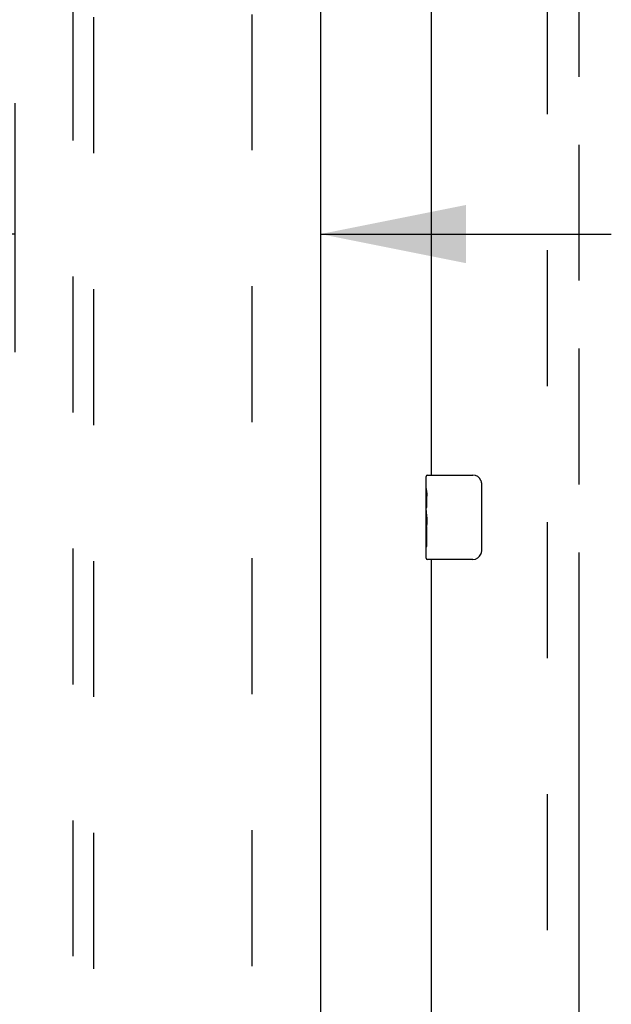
# Model space of a CAD drawing. Header units: inches. Extents: x 0 to 293, y 0 to 190.
# Tile 17 of 28: x 85.53 to 92.55, y 104.51 to 116.19. Entities that reach past the tile are written whole.
import ezdxf

# ---------------------------------------------------------------- set-up
doc = ezdxf.new("R2010")
doc.units = ezdxf.units.IN
doc.header["$LTSCALE"] = 16.12069
doc.header["$MEASUREMENT"] = 0
doc.linetypes.add('HIDDEN', pattern=[0.2, 0.1, -0.1])
doc.linetypes.add('PHANTOM', pattern=[0.8, 0.45, -0.05, 0.1, -0.05, 0.1, -0.05])
doc.layers.get('0').update_dxf_attribs({"linetype": 'CONTINUOUS'})
for name, color, linetype in [('02___PRT_ALL_AXES', 7, 'CONTINUOUS'), ('AVAILABLE_DOOR_SPACES', 7, 'CONTINUOUS'), ('DEFAULT_2', 8, 'HIDDEN'), ('DIMENSIONS', 7, 'CONTINUOUS')]:
    doc.layers.add(name, color=color, linetype=linetype)
doc.styles.get("Standard").update_dxf_attribs({"font": 'arial.ttf'})
doc.dimstyles.new('DIMSTYLE_1', dxfattribs={"dimtxt": 1.293103, "dimasz": 1.724138, "dimexe": 0.09, "dimexo": 0.07, "dimgap": 0.0375, "dimtad": 0, "dimtih": 1, "dimtoh": 1, "dimzin": 4, "dimdsep": 46, "dimtxsty": 'Standard', "dimblk": '_FILLED', "dimblk1": '_FILLED', "dimblk2": '_FILLED', "dimcen": 0.09, "dimazin": 1, "dimtfac": 1, "dimtofl": 0, "dimtmove": 0, "dimatfit": 3, "dimldrblk": '_FILLED', "dimfxl": 1, "dimtolj": 1, "dimtzin": 4, "dimarcsym": 0})

# ---------------------------------------------------------------- blocks, each defined once
blk = doc.blocks.new('_FILLED')
at = {"color": 0, "linetype": 'ByBlock'}
blk.add_solid([(0, 0), (-1, 0.2), (-1, -0.2)], dxfattribs=at)
blk = doc.blocks.new('*D7')
at = {"layer": 'DIMENSIONS', "color": 2, "linetype": 'Continuous'}
for p, q in [((85.477, 115.195), (85.477, 112.243)), ((89.102, 115.195), (89.102, 112.243)), ((85.477, 113.643), (82.145, 113.643)), ((89.102, 113.643), (92.55, 113.643))]:
    blk.add_line(p, q, dxfattribs=at)
at = {"layer": 'DIMENSIONS', "color": 2, "linetype": 'Continuous', "xscale": 1.724137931, "yscale": 1.724137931, "zscale": 1.724137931}
blk.add_blockref('_FILLED', (85.477, 113.643), dxfattribs=at)
at = {"layer": 'DIMENSIONS', "color": 2, "linetype": 'Continuous', "xscale": 1.724137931, "yscale": 1.724137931, "zscale": 1.724137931, "rotation": 180}
blk.add_blockref('_FILLED', (89.102, 113.643), dxfattribs=at)
at = {"layer": 'DIMENSIONS', "color": 2, "linetype": 'Continuous', "insert": (81.499, 114.29), "char_height": 1.2931, "width": 3.51397, "attachment_point": 3, "line_spacing_factor": 0.9}
blk.add_mtext('3.63', dxfattribs=at)

msp = doc.modelspace()

# ---------------------------------------------------------------- linework, layer by layer
at = {"color": 3, "linetype": 'Continuous'}
for p, q in [((89.102, 136.681), (89.102, 62.389)), ((90.414, 131.285), (90.414, 110.785)), ((90.414, 109.785), (90.414, 89.285))]:
    msp.add_line(p, q, dxfattribs=at)
at = {"color": 7, "linetype": 'Continuous'}
for p, q in [((90.354, 110.625), (90.354, 110.77)), ((90.369, 110.785), (90.909, 110.785)), ((91.009, 110.685), (91.009, 109.885)), ((90.354, 110.367), (90.354, 110.401)), ((90.354, 110.17), (90.354, 110.201)), ((90.354, 109.8), (90.354, 109.94)), ((90.909, 109.785), (90.369, 109.785))]:
    msp.add_line(p, q, dxfattribs=at)
for points in [[(91.002, 110.722), (91.004, 110.716), (91.006, 110.71), (91.007, 110.704), (91.008, 110.698), (91.009, 110.692), (91.009, 110.685)], [(91.009, 109.885), (91.009, 109.879), (91.008, 109.873), (91.007, 109.867), (91.006, 109.861), (91.004, 109.855), (91.002, 109.849)]]:
    msp.add_lwpolyline(points, dxfattribs=at)
for centre, radius, start, end in [((90.369, 110.77), 0.015, 90, 180), ((90.909, 110.685), 0.1, 21.1999, 90), ((90.369, 109.8), 0.015, 180, 270), ((90.909, 109.885), 0.1, 270, 338.7946)]:
    msp.add_arc(centre, radius, start, end, dxfattribs=at)
at = {"layer": '02___PRT_ALL_AXES', "color": 7, "linetype": 'Continuous'}
for p, q in [((90.354, 110.625), (90.354, 110.77)), ((90.354, 110.367), (90.354, 110.624)), ((90.36, 110.568), (90.354, 110.568)), ((90.361, 110.401), (90.361, 110.537)), ((90.354, 110.401), (90.361, 110.401)), ((90.354, 109.8), (90.354, 110.364)), ((90.356, 110.338), (90.354, 110.338)), ((90.354, 110.206), (90.36, 110.206)), ((90.354, 110.17), (90.361, 110.17)), ((90.354, 110.107), (90.361, 110.107)), ((90.361, 109.94), (90.361, 110.17)), ((90.354, 109.94), (90.361, 109.94))]:
    msp.add_line(p, q, dxfattribs=at)
for points in [[(90.354, 110.625), (90.354, 110.621), (90.355, 110.616), (90.355, 110.611), (90.357, 110.598)], [(90.357, 110.598), (90.358, 110.59), (90.359, 110.582), (90.36, 110.574)], [(90.36, 110.574), (90.36, 110.565), (90.361, 110.556), (90.361, 110.546), (90.361, 110.537)], [(90.354, 110.367), (90.354, 110.359), (90.355, 110.35), (90.356, 110.34)], [(90.356, 110.34), (90.358, 110.306), (90.359, 110.294), (90.36, 110.282), (90.361, 110.269), (90.361, 110.256), (90.361, 110.243), (90.361, 110.231), (90.361, 110.218), (90.36, 110.205), (90.359, 110.193), (90.358, 110.181)]]:
    msp.add_lwpolyline(points, dxfattribs=at)
msp.add_ellipse((90.617, 110.201), major_axis=(0.263, 0), ratio=0.432808, start_param=3.141593, end_param=3.321581, dxfattribs=at)
at = {"layer": 'AVAILABLE_DOOR_SPACES', "color": 4, "linetype": 'PHANTOM'}
msp.add_line((92.164, 135.66), (92.164, 63.41), dxfattribs=at)
at = {"layer": 'DEFAULT_2', "color": 8, "linetype": 'HIDDEN'}
for p, q in [((88.289, 63.05), (88.289, 136.02)), ((91.789, 136.02), (91.789, 63.05)), ((86.164, 135.708), (86.164, 101.706)), ((86.414, 101.706), (86.414, 135.708))]:
    msp.add_line(p, q, dxfattribs=at)

# ---------------------------------------------------------------- dimensions: what is measured, and where the dimension line sits
at = {"layer": 'DIMENSIONS', "color": 2, "linetype": 'Continuous'}
dim = msp.add_linear_dim(base=(89.101707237, 113.643047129), p1=(85.476707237, 115.264771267), p2=(89.101707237, 115.264771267), dimstyle='DIMSTYLE_1', dxfattribs=at)
dim.commit()
dim.dimension.update_dxf_attribs({"geometry": '*D7', "text_midpoint": (79.739921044, 113.63583716), "dimtype": 160})

doc.saveas('drawing.dxf')
